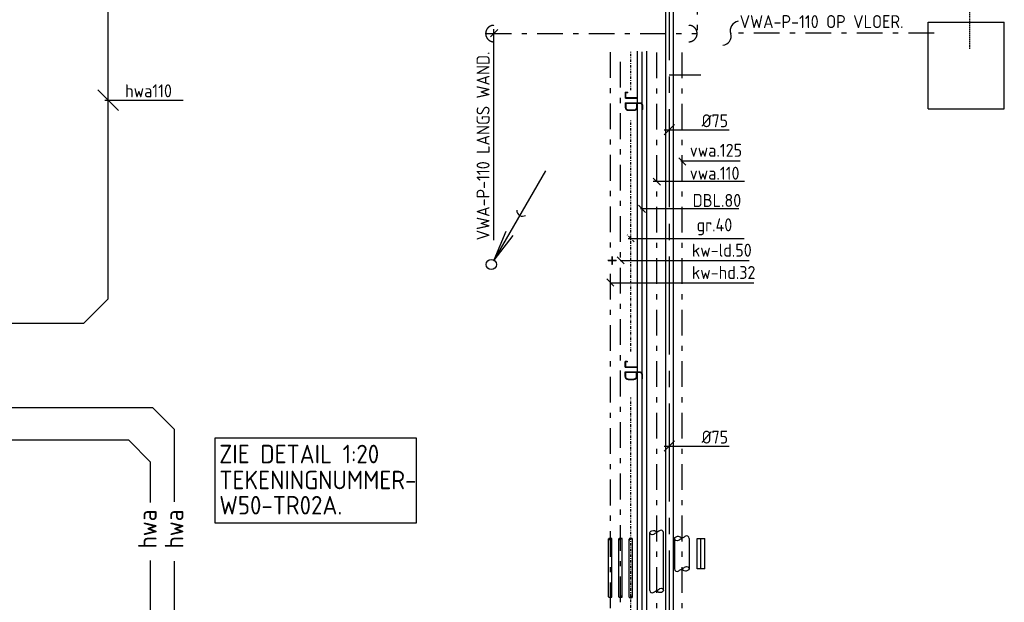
# Model space of a CAD drawing. Header units: millimetres. Extents: x -72565 to 37572, y -100 to 54284.
# Tile 6 of 32: x -63774 to -54212, y 28293 to 33953. Entities that reach past the tile are written whole.
import ezdxf
from ezdxf.enums import TextEntityAlignment as Align

# ---------------------------------------------------------------- set-up
doc = ezdxf.new("R2010")
doc.units = ezdxf.units.MM
doc.header["$LTSCALE"] = 50
for name, pattern in [('2322109', [10, 5, -2, 1, -2]), ('CENTER2', [28.575, 19.05, -3.175, 3.175, -3.175]), ('HIDDEN', [0.375, 0.25, -0.125]), ('KOUDWATER', [8.4, 4.8, -1.2, 1.2, -1.2]), ('KOUDWATERTAP', [1.1, 0.5, -0.25, 0.1, -0.25])]:
    doc.linetypes.add(name, pattern=pattern)
for name, color, linetype in [('50', 3, 'Continuous'), ('51', 6, 'Continuous'), ('51-LEIDING', 3, 'Continuous'), ('52-GRIJS', 3, 'KOUDWATERTAP'), ('60-TXT', 1, 'Continuous'), ('Bestaande grijswater', 102, 'KOUDWATERTAP'), ('SYM-W', 7, 'Continuous'), ('WL521---_D', 112, 'Continuous'), ('WL524---', 190, 'Continuous'), ('WL524---_D', 192, 'Continuous'), ('WL524---_HARTLIJN', 7, 'Continuous'), ('WL531---', 132, 'Continuous'), ('WL5310--_KW', 2, 'KOUDWATER'), ('WL532---_DBL', 6, 'Continuous'), ('WM524---', 2, 'Continuous')]:
    doc.layers.add(name, color=color, linetype=linetype)
doc.styles.add('BURO-018', font='ISO96.shx', dxfattribs={"height": 90})
doc.styles.add('BURO-025', font='ISO96.shx', dxfattribs={"height": 125})
doc.styles.add('ISO', font='ISO.SHX')

# ---------------------------------------------------------------- blocks, each defined once
blk = doc.blocks.new('SJE')
at = {"color": 2}
for centre, radius, start, end in [((0.793, 0.267), 0.837, 92.16901, 198.62362), ((-0.875, -0.302), 0.925, 279.76473, 19.01768)]:
    blk.add_arc(centre, radius, start, end, dxfattribs=at)
blk = doc.blocks.new('030')
at = {"layer": '51', "color": 1, "linetype": 'Continuous'}
for p in [(5.25, 9.093), (1.402, 3.215), (2.083, 2.822)]:
    blk.add_line(p, (0.25, 0.433), dxfattribs=at)
blk.add_circle((0, 0), 0.5, dxfattribs=at)
blk.add_arc((3.033, 5.254), 0.567, 178.07249, 301.92751, dxfattribs=at)
blk = doc.blocks.new('$MAAT')
at = {"layer": 'SYM-W', "color": 1}
blk.add_line((1, 1), (-1, -1), dxfattribs=at)
blk = doc.blocks.new('*U83')
at = {"color": 0, "ltscale": 10}
for p, q in [((0, 37.5), (296.5, 37.5)), ((0, -37.5), (0, 37.5)), ((296.5, 37.5), (296.5, -37.5)), ((0, -37.5), (296.5, -37.5))]:
    blk.add_line(p, q, dxfattribs=at)
at = {"layer": 'WL524---_HARTLIJN', "linetype": 'CENTER2'}
blk.add_line((0, 0), (296.5, 0), dxfattribs=at)
at = {"layer": 'WL524---_D', "color": 1, "style": 'BURO-018'}
blk.add_attdef('POSNR', text='', height=90, dxfattribs=at).set_placement((0, 0), align=Align.MIDDLE)
blk = doc.blocks.new('*U102')
at = {"color": 0, "ltscale": 10}
for p, q in [((0, 37.5), (22099.7, 37.5)), ((0, -37.5), (22099.7, -37.5))]:
    blk.add_line(p, q, dxfattribs=at)
at = {"layer": 'WL524---_HARTLIJN', "linetype": 'CENTER2'}
blk.add_line((0, 0), (22099.7, 0), dxfattribs=at)
at = {"layer": 'WL524---_D', "color": 1, "linetype": '2322109', "style": 'BURO-018'}
blk.add_attdef('POSNR', text='', height=90, dxfattribs=at).set_placement((0, 0), align=Align.MIDDLE)
blk = doc.blocks.new('*U111')
at = {"layer": 'WM524---', "color": 0, "ltscale": 10}
for p, q in [((-50, -50), (50, 50)), ((-50, 0), (581.8, 0))]:
    blk.add_line(p, q, dxfattribs=at)
at = {"layer": 'WM524---', "color": 0, "linetype": '2322109', "style": 'BURO-025'}
blk.add_text('%%c75', height=125, dxfattribs=at).set_placement((314, 25))

msp = doc.modelspace()

# ---------------------------------------------------------------- linework, layer by layer
at = {"layer": '51', "color": 1, "linetype": 'HIDDEN'}
msp.add_line((-54549.5, 34031.5), (-54549.5, 33670.4), dxfattribs=at)
at = {"layer": '51-LEIDING', "color": 7}
msp.add_line((-62948.4, 33171.3), (-62184.8, 33171.3), dxfattribs=at)
at = {"layer": '51-LEIDING', "color": 1}
for p, q in [((-57653.1, 28406.8), (-57653.1, 28971.5)), ((-57523.1, 28406.8), (-57523.1, 28971.5)), ((-57413.7, 28914), (-57413.7, 28617.5)), ((-57273.7, 28914), (-57273.7, 28617.5))]:
    msp.add_line(p, q, dxfattribs=at)
for points in [[(-57523.1, 28971.5, 0.263278), (-57534, 28990.7, 0.273688), (-57555.4, 28990.9, 0.002128), (-57567.3, 28983.9, 0.001216), (-57588.1, 28971.5, 0.002865), (-57606.7, 28960.1, -0.004024), (-57620, 28952.1, -0.272805), (-57641.9, 28952, -0.266496), (-57653.1, 28971.5, -0.266496), (-57646.3, 28983.4, -0.126852), (-57620, 28990.8, -0.14347), (-57601.9, 28986, -0.133033), (-57588.1, 28971.5)], [(-57273.7, 28914, 0.263278), (-57285.5, 28934.8, 0.273688), (-57308.5, 28935, 0.002128), (-57321.4, 28927.4, 0.001216), (-57343.7, 28914, 0.002865), (-57363.8, 28901.9, -0.004024), (-57378.1, 28893.2, -0.272805), (-57401.7, 28893.1, -0.266496), (-57413.7, 28914, -0.266496), (-57406.4, 28926.9, -0.126852), (-57378.1, 28934.9, -0.14347), (-57358.7, 28929.7, -0.133033), (-57343.7, 28914)], [(-57413.7, 28617.5, 0.263278), (-57402, 28596.7, 0.273688), (-57378.9, 28596.6, 0.002128), (-57366.1, 28604.1, 0.001216), (-57343.7, 28617.5, 0.002865), (-57323.7, 28629.7, -0.004024), (-57309.4, 28638.3, -0.272805), (-57285.8, 28638.4, -0.266496), (-57273.7, 28617.5, -0.266496), (-57281.1, 28604.7, -0.126852), (-57309.4, 28596.7, -0.14347), (-57328.8, 28601.8, -0.133033), (-57343.7, 28617.5)], [(-57653.1, 28406.8, 0.263278), (-57642.2, 28387.5, 0.273688), (-57620.8, 28387.4, 0.002128), (-57608.9, 28394.4, 0.001216), (-57588.1, 28406.8, 0.002865), (-57569.5, 28418.1, -0.004024), (-57556.2, 28426.2, -0.272805), (-57534.2, 28426.3, -0.266496), (-57523.1, 28406.8, -0.266496), (-57529.9, 28394.9, -0.126852), (-57556.2, 28387.5, -0.14347), (-57574.2, 28392.3, -0.133033), (-57588.1, 28406.8)]]:
    msp.add_lwpolyline(points, format="xyb", dxfattribs=at)
at = {"layer": '52-GRIJS', "color": 7}
msp.add_line((-57805.5, 31794.3), (-57875.8, 31864.6), dxfattribs=at)
at = {"layer": '52-GRIJS', "color": 7, "linetype": 'Continuous'}
msp.add_line((-57863.4, 31828.4), (-56739.9, 31828.4), dxfattribs=at)
at = {"layer": '60-TXT', "color": 3}
msp.add_lwpolyline([(-61875.9, 29063), (-61875.9, 29892.2), (-59924.4, 29892.2), (-59924.4, 29063)], close=True, dxfattribs=at)
at = {"layer": 'Bestaande grijswater', "linetype": 'KOUDWATERTAP'}
for p, q in [((-57839.9, 33267.1), (-57839.9, 33640.3)), ((-57839.9, 30729.9), (-57839.9, 32983.9)), ((-57839.9, 26809.2), (-57839.9, 30281.9))]:
    msp.add_line(p, q, dxfattribs=at)
at = {"layer": 'SYM-W', "color": 7}
for p, q in [((-59131.1, 33857.9), (-59201.4, 33787.6)), ((-59170.7, 31811.6), (-59170.7, 33860.8)), ((-57304.1, 32541.2), (-57374.4, 32611.5)), ((-57353.1, 32580.9), (-56776.4, 32580.9)), ((-57551.1, 32343.9), (-57621.4, 32414.2)), ((-57621.8, 32383.6), (-56734.3, 32383.6)), ((-57695.6, 32079.5), (-57766, 32149.8)), ((-57744.7, 32119.2), (-56791.6, 32119.2))]:
    msp.add_line(p, q, dxfattribs=at)
at = {"layer": 'SYM-W', "color": 2}
for p, q in [((-54952.4, 33086.8), (-54952.4, 33927.6)), ((-54952.4, 33927.6), (-54212.1, 33927.6)), ((-54212.1, 33086.8), (-54212.1, 33927.6)), ((-54952.4, 33086.8), (-54212.1, 33086.8))]:
    msp.add_line(p, q, dxfattribs=at)
at = {"layer": 'WL521---_D'}
for p, q in [((-62914.1, 31240.1), (-62914.1, 39443.5)), ((-62914.1, 31240.1), (-63152.5, 31001.7)), ((-63152.5, 31001.7), (-64370.4, 31001.7)), ((-62480.7, 30182.5), (-64370.4, 30182.5)), ((-62268.8, 29970.5), (-62480.7, 30182.5)), ((-62268.8, 29267.7), (-62268.8, 29970.5)), ((-62715, 29867.7), (-64370.4, 29867.7)), ((-62503.1, 29655.7), (-62715, 29867.7)), ((-62503.1, 29264.3), (-62503.1, 29655.7)), ((-62503.1, 27998.3), (-62503.1, 28698.4)), ((-62268.8, 27327.6), (-62268.8, 28691.6))]:
    msp.add_line(p, q, dxfattribs=at)
at = {"layer": 'WL524---'}
msp.add_line((-57158.5, 33415.2), (-57465.9, 33415.2), dxfattribs=at)
at = {"layer": 'WL524---_D', "linetype": '2322109'}
for p, q in [((-57195.4, 40752), (-57195.4, 33818)), ((-59247.7, 33818), (-57195.4, 33818)), ((-54893.8, 33823.4), (-56870.9, 33823.4)), ((-57588.1, 33635.4), (-57588.1, 26586.3)), ((-57343.7, 33635.4), (-57343.7, 26633.7))]:
    msp.add_line(p, q, dxfattribs=at)
for centre, start, end in [((-59168.8, 33818), 90, 270), ((-57275.4, 33818), 270, 90)]:
    msp.add_arc(centre, 80, start, end, dxfattribs=at)
at = {"layer": 'WL531---', "linetype": '2322109'}
for p, q in [((-58038.7, 33638.8), (-58038.7, 31708.3)), ((-57938.7, 22793.5), (-57938.7, 33638.8)), ((-58038.7, 31485), (-58038.7, 27709.7))]:
    msp.add_line(p, q, dxfattribs=at)
at = {"layer": 'WL5310--_KW', "color": 7}
for p, q in [((-57902.3, 31580.5), (-57972.6, 31650.8)), ((-58002.8, 31364), (-58073.1, 31434.4))]:
    msp.add_line(p, q, dxfattribs=at)
at = {"layer": 'WL5310--_KW', "color": 7, "linetype": 'Continuous'}
for p, q in [((-57943.9, 31614.6), (-56690.7, 31614.6)), ((-58044.4, 31398.1), (-56643.8, 31398.1))]:
    msp.add_line(p, q, dxfattribs=at)
at = {"layer": 'WL5310--_KW', "color": 1, "linetype": 'Continuous'}
for p, q in [((-58054.7, 28347), (-58054.7, 28909.3)), ((-58022.7, 28347), (-58022.7, 28909.3)), ((-57954.7, 28347), (-57954.7, 28909.3)), ((-57922.7, 28347), (-57922.7, 28909.3)), ((-57855.9, 28344.8), (-57855.9, 28907)), ((-57823.9, 28344.8), (-57823.9, 28907))]:
    msp.add_line(p, q, dxfattribs=at)
at = {"layer": 'WL5310--_KW', "color": 1}
for points in [[(-58022.7, 28909.3, 0.263278), (-58025.4, 28914, 0.273688), (-58030.7, 28914, 0.002128), (-58033.6, 28912.3, 0.001216), (-58038.7, 28909.3, 0.002865), (-58043.3, 28906.5, -0.004024), (-58046.6, 28904.5, -0.272805), (-58052, 28904.5, -0.266496), (-58054.7, 28909.3, -0.266496), (-58053.1, 28912.2, -0.126852), (-58046.6, 28914, -0.14347), (-58042.2, 28912.8, -0.133033), (-58038.7, 28909.3)], [(-57922.7, 28909.3, 0.263278), (-57925.4, 28914, 0.273688), (-57930.7, 28914, 0.002128), (-57933.6, 28912.3, 0.001216), (-57938.7, 28909.3, 0.002865), (-57943.3, 28906.5, -0.004024), (-57946.6, 28904.5, -0.272805), (-57952, 28904.5, -0.266496), (-57954.7, 28909.3, -0.266496), (-57953.1, 28912.2, -0.126852), (-57946.6, 28914, -0.14347), (-57942.2, 28912.8, -0.133033), (-57938.7, 28909.3)], [(-57823.9, 28907, 0.263278), (-57826.6, 28911.8, 0.273688), (-57831.9, 28911.8, 0.002128), (-57834.8, 28910.1, 0.001216), (-57839.9, 28907, 0.002865), (-57844.5, 28904.2, -0.004024), (-57847.8, 28902.3, -0.272805), (-57853.2, 28902.2, -0.266496), (-57855.9, 28907, -0.266496), (-57854.2, 28910, -0.126852), (-57847.8, 28911.8, -0.14347), (-57843.3, 28910.6, -0.133033), (-57839.9, 28907)], [(-58054.7, 28347, 0.263278), (-58052.1, 28342.3, 0.273688), (-58046.8, 28342.2, 0.002128), (-58043.9, 28344, 0.001216), (-58038.7, 28347, 0.002865), (-58034.2, 28349.8, -0.004024), (-58030.9, 28351.8, -0.272805), (-58025.5, 28351.8, -0.266496), (-58022.7, 28347, -0.266496), (-58024.4, 28344.1, -0.126852), (-58030.9, 28342.2, -0.14347), (-58035.3, 28343.4, -0.133033), (-58038.7, 28347)], [(-57954.7, 28347, 0.263278), (-57952.1, 28342.3, 0.273688), (-57946.8, 28342.2, 0.002128), (-57943.9, 28344, 0.001216), (-57938.7, 28347, 0.002865), (-57934.2, 28349.8, -0.004024), (-57930.9, 28351.8, -0.272805), (-57925.5, 28351.8, -0.266496), (-57922.7, 28347, -0.266496), (-57924.4, 28344.1, -0.126852), (-57930.9, 28342.2, -0.14347), (-57935.3, 28343.4, -0.133033), (-57938.7, 28347)], [(-57855.9, 28344.8, 0.263278), (-57853.2, 28340, 0.273688), (-57848, 28340, 0.002128), (-57845, 28341.7, 0.001216), (-57839.9, 28344.8, 0.002865), (-57835.3, 28347.6, -0.004024), (-57832.1, 28349.6, -0.272805), (-57826.7, 28349.6, -0.266496), (-57823.9, 28344.8, -0.266496), (-57825.6, 28341.9, -0.126852), (-57832.1, 28340, -0.14347), (-57836.5, 28341.2, -0.133033), (-57839.9, 28344.8)]]:
    msp.add_lwpolyline(points, format="xyb", dxfattribs=at)
at = {"layer": 'WL532---_DBL'}
for p, q in [((-57778.1, 33646.7), (-57778.1, 22793.5)), ((-57733.1, 33641.6), (-57733.1, 22793.5)), ((-57688.1, 33646.7), (-57688.1, 22793.5))]:
    msp.add_line(p, q, dxfattribs=at)

# ---------------------------------------------------------------- block references
at = {"layer": '51', "linetype": 'Continuous', "xscale": 100, "yscale": 100, "zscale": 100}
msp.add_blockref('030', (-59193.8, 31574.9), dxfattribs=at)
at = {"layer": '51-LEIDING', "color": 7, "xscale": -100, "yscale": 100, "zscale": 100}
msp.add_blockref('$MAAT', (-62914.1, 33171.3), dxfattribs=at)
at = {"layer": 'WL524---_D', "color": 202, "rotation": 270}
msp.add_blockref('*U102', (-57465.9, 44512.6), dxfattribs=at)
at = {"layer": 'WL524---_D', "linetype": '2322109', "xscale": 100, "yscale": 100, "zscale": 100, "rotation": 180}
msp.add_blockref('SJE', (-56868.8, 33816.7), dxfattribs=at)
at = {"layer": 'WL524---_D', "rotation": 90.00000000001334}
msp.add_blockref('*U83', (-57158.5, 28617.5), dxfattribs=at)
at = {"layer": 'WM524---', "linetype": '2322109'}
for p in [(-57465.9, 32883.2), (-57465.9, 29810.4)]:
    msp.add_blockref('*U111', p, dxfattribs=at)

# ---------------------------------------------------------------- texts
at = {"layer": '50', "color": 1, "style": 'ISO'}
for p in [(-62443.7, 28816), (-62184, 28816)]:
    msp.add_text('hwa', height=180, rotation=90, dxfattribs=at).set_placement(p)
at = {"layer": '51-LEIDING', "color": 7, "style": 'ISO'}
msp.add_text('hwa110', height=126, dxfattribs=at).set_placement((-62750.6, 33199))
at = {"layer": '52-GRIJS', "color": 7, "style": 'ISO'}
for p in [(-57772.1, 33049.8), (-57774.6, 30435.8)]:
    msp.add_text('gr', height=180, rotation=90, dxfattribs=at).set_placement(p)
msp.add_text('gr.40', height=126, dxfattribs=at).set_placement((-57200.4, 31896.7))
at = {"layer": '60-TXT', "color": 2, "style": 'ISO'}
for s, p in [(' ZIE DETAIL 1:20', (-61939.2, 29643.7)), ('TEKENINGNUMMER-', (-61835, 29391.3)), ('W50-TR02A.', (-61835, 29146.3))]:
    msp.add_text(s, height=180, dxfattribs=at).set_placement(p)
at = {"layer": 'SYM-W', "color": 7, "style": 'ISO'}
for s, p in [('VWA-P-110 OP VLOER.', (-56782.7, 33871)), ('vwa.125', (-57266.5, 32621)), ('vwa.110', (-57266.5, 32398.5)), ('DBL.80', (-57238.8, 32134.1))]:
    msp.add_text(s, height=126, dxfattribs=at).set_placement(p)
msp.add_text('VWA-P-110 LANGS WAND.', height=126, rotation=90, dxfattribs=at).set_placement((-59210.9, 31809.1))
at = {"layer": 'WL5310--_KW', "color": 7, "style": 'ISO'}
for s, p in [('kw-ld.50', (-57246.1, 31650.6)), ('kw-hd.32', (-57246.1, 31434.1))]:
    msp.add_text(s, height=126, dxfattribs=at).set_placement(p)
msp.add_text('+', height=180, rotation=90, dxfattribs=at).set_placement((-57949.8, 31558))

doc.saveas('drawing.dxf')
